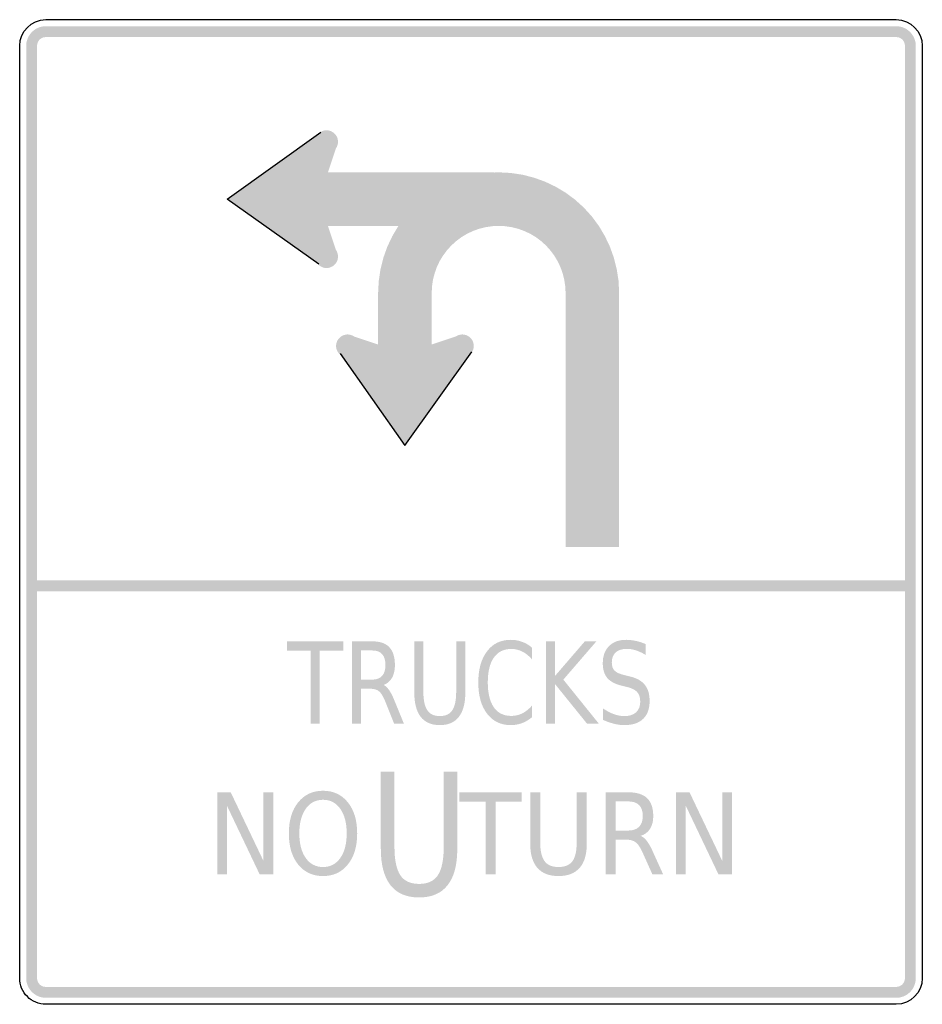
# Model space of a CAD drawing. Header units: inches. Extents: x -0.5 to 0.5, y -0.55 to 0.55.
import ezdxf

# ---------------------------------------------------------------- set-up
doc = ezdxf.new("R2010")
doc.units = ezdxf.units.IN
doc.header["$MEASUREMENT"] = 0

msp = doc.modelspace()

# ---------------------------------------------------------------- hatches: boundary and pattern name
for points in [[(-0.4711, 0.5381), (-0.4732, 0.538), (-0.4753, 0.5377), (-0.4774, 0.5372), (-0.4794, 0.5365), (-0.4813, 0.5356), (-0.4831, 0.5345), (-0.4848, 0.5332), (-0.4864, 0.5318), (-0.4878, 0.5302), (-0.4891, 0.5285), (-0.4902, 0.5267), (-0.4911, 0.5247), (-0.4918, 0.5227), (-0.4924, 0.5207), (-0.4927, 0.5186), (-0.4928, 0.5164), (-0.4807, 0.5164), (-0.4807, 0.5174), (-0.4805, 0.5183), (-0.4803, 0.5192), (-0.48, 0.5201), (-0.4796, 0.521), (-0.4791, 0.5218), (-0.4785, 0.5226), (-0.4779, 0.5233), (-0.4772, 0.5239), (-0.4764, 0.5245), (-0.4756, 0.5249), (-0.4748, 0.5254), (-0.4739, 0.5257), (-0.473, 0.5259), (-0.472, 0.526), (-0.4711, 0.5261), (-0.4711, 0.5381)], [(-0.4711, 0.5261), (0.4711, 0.5261), (0.4711, 0.5381), (-0.4711, 0.5381), (-0.4711, 0.5261)], [(0.4928, 0.5164), (0.4927, 0.5186), (0.4924, 0.5207), (0.4918, 0.5227), (0.4911, 0.5247), (0.4902, 0.5267), (0.4891, 0.5285), (0.4878, 0.5302), (0.4864, 0.5318), (0.4848, 0.5332), (0.4831, 0.5345), (0.4813, 0.5356), (0.4794, 0.5365), (0.4774, 0.5372), (0.4753, 0.5377), (0.4732, 0.538), (0.4711, 0.5381), (0.4711, 0.5261), (0.472, 0.526), (0.473, 0.5259), (0.4739, 0.5257), (0.4748, 0.5254), (0.4756, 0.5249), (0.4764, 0.5245), (0.4772, 0.5239), (0.4779, 0.5233), (0.4785, 0.5226), (0.4791, 0.5218), (0.4796, 0.521), (0.48, 0.5201), (0.4803, 0.5192), (0.4805, 0.5183), (0.4807, 0.5174), (0.4807, 0.5164), (0.4928, 0.5164)], [(-0.4807, -0.5164), (-0.4807, 0.5164), (-0.4928, 0.5164), (-0.4928, -0.5164), (-0.4807, -0.5164)], [(0.4807, 0.5164), (0.4807, -0.5164), (0.4928, -0.5164), (0.4928, 0.5164), (0.4807, 0.5164)], [(-0.1664, 0.4208), (-0.2702, 0.3466), (-0.1685, 0.3466), (-0.1664, 0.4208)], [(-0.16, 0.4228), (-0.1613, 0.4228), (-0.1625, 0.4226), (-0.1637, 0.4223), (-0.1649, 0.4219), (-0.166, 0.4213), (-0.1671, 0.4207), (-0.1681, 0.4199), (-0.169, 0.4191), (-0.1699, 0.4182), (-0.1706, 0.4172), (-0.1713, 0.4161), (-0.1718, 0.415), (-0.1722, 0.4138), (-0.1725, 0.4126), (-0.1727, 0.4114), (-0.1728, 0.4101), (-0.1727, 0.4089), (-0.1725, 0.4076), (-0.1722, 0.4064), (-0.1718, 0.4053), (-0.1713, 0.4041), (-0.1706, 0.4031), (-0.1699, 0.4021), (-0.169, 0.4011), (-0.1681, 0.4003), (-0.1671, 0.3995), (-0.166, 0.3989), (-0.1649, 0.3984), (-0.1637, 0.398), (-0.1625, 0.3976), (-0.1613, 0.3975), (-0.16, 0.3974), (-0.16, 0.4101), (-0.16, 0.4228)], [(-0.16, 0.3974), (-0.1588, 0.3975), (-0.1576, 0.3976), (-0.1564, 0.398), (-0.1552, 0.3984), (-0.1541, 0.3989), (-0.153, 0.3995), (-0.152, 0.4003), (-0.1511, 0.4011), (-0.1502, 0.4021), (-0.1495, 0.4031), (-0.1488, 0.4041), (-0.1483, 0.4053), (-0.1479, 0.4064), (-0.1476, 0.4076), (-0.1474, 0.4089), (-0.1473, 0.4101), (-0.1474, 0.4114), (-0.1476, 0.4126), (-0.1479, 0.4138), (-0.1483, 0.415), (-0.1488, 0.4161), (-0.1495, 0.4172), (-0.1502, 0.4182), (-0.1511, 0.4191), (-0.152, 0.4199), (-0.153, 0.4207), (-0.1541, 0.4213), (-0.1552, 0.4219), (-0.1564, 0.4223), (-0.1576, 0.4226), (-0.1588, 0.4228), (-0.16, 0.4228), (-0.16, 0.4101), (-0.16, 0.3974)], [(-0.1727, 0.4141), (-0.1952, 0.3466), (-0.1727, 0.279), (-0.1485, 0.287), (-0.1684, 0.3466), (-0.1485, 0.4061), (-0.1727, 0.4141)], [(0.026, 0.3762), (-0.1685, 0.3762), (-0.1685, 0.3169), (0.026, 0.3169), (0.026, 0.3762)], [(0.1641, 0.2428), (0.1635, 0.2559), (0.1615, 0.2688), (0.1583, 0.2816), (0.1539, 0.2939), (0.1483, 0.3057), (0.1416, 0.317), (0.1338, 0.3275), (0.125, 0.3372), (0.1153, 0.346), (0.1048, 0.3538), (0.0935, 0.3605), (0.0817, 0.3661), (0.0694, 0.3705), (0.0567, 0.3737), (0.0437, 0.3756), (0.0306, 0.3763), (0.0175, 0.3756), (0.0046, 0.3737), (-0.0081, 0.3705), (-0.0205, 0.3661), (-0.0323, 0.3605), (-0.0435, 0.3538), (-0.0541, 0.346), (-0.0638, 0.3372), (-0.0726, 0.3275), (-0.0804, 0.317), (-0.0871, 0.3057), (-0.0927, 0.2939), (-0.0971, 0.2816), (-0.1003, 0.2688), (-0.1022, 0.2559), (-0.1029, 0.2428), (-0.0435, 0.2428), (-0.0432, 0.2501), (-0.0421, 0.2573), (-0.0403, 0.2643), (-0.0379, 0.2712), (-0.0348, 0.2778), (-0.031, 0.284), (-0.0267, 0.2898), (-0.0218, 0.2952), (-0.0164, 0.3001), (-0.0106, 0.3045), (-0.0043, 0.3082), (0.0022, 0.3113), (0.0091, 0.3138), (0.0162, 0.3155), (0.0234, 0.3166), (0.0306, 0.317), (0.0379, 0.3166), (0.0451, 0.3155), (0.0521, 0.3138), (0.059, 0.3113), (0.0656, 0.3082), (0.0718, 0.3045), (0.0777, 0.3001), (0.0831, 0.2952), (0.0879, 0.2898), (0.0923, 0.284), (0.096, 0.2778), (0.0991, 0.2712), (0.1016, 0.2643), (0.1033, 0.2573), (0.1044, 0.2501), (0.1048, 0.2428), (0.1641, 0.2428)], [(-0.1664, 0.2723), (-0.2702, 0.3466), (-0.1685, 0.3466), (-0.1664, 0.2723)], [(-0.16, 0.2957), (-0.1613, 0.2956), (-0.1625, 0.2955), (-0.1637, 0.2952), (-0.1649, 0.2947), (-0.166, 0.2942), (-0.1671, 0.2936), (-0.1681, 0.2928), (-0.169, 0.292), (-0.1699, 0.2911), (-0.1706, 0.2901), (-0.1713, 0.289), (-0.1718, 0.2879), (-0.1722, 0.2867), (-0.1725, 0.2855), (-0.1727, 0.2842), (-0.1728, 0.283), (-0.1727, 0.2818), (-0.1725, 0.2805), (-0.1722, 0.2793), (-0.1718, 0.2781), (-0.1713, 0.277), (-0.1706, 0.2759), (-0.1699, 0.2749), (-0.169, 0.274), (-0.1681, 0.2732), (-0.1671, 0.2724), (-0.166, 0.2718), (-0.1649, 0.2713), (-0.1637, 0.2708), (-0.1625, 0.2705), (-0.1613, 0.2703), (-0.16, 0.2703), (-0.16, 0.283), (-0.16, 0.2957)], [(-0.16, 0.2703), (-0.1588, 0.2703), (-0.1576, 0.2705), (-0.1564, 0.2708), (-0.1552, 0.2713), (-0.1541, 0.2718), (-0.153, 0.2724), (-0.152, 0.2732), (-0.1511, 0.274), (-0.1502, 0.2749), (-0.1495, 0.2759), (-0.1488, 0.277), (-0.1483, 0.2781), (-0.1479, 0.2793), (-0.1476, 0.2805), (-0.1474, 0.2818), (-0.1473, 0.283), (-0.1474, 0.2842), (-0.1476, 0.2855), (-0.1479, 0.2867), (-0.1483, 0.2879), (-0.1488, 0.289), (-0.1495, 0.2901), (-0.1502, 0.2911), (-0.1511, 0.292), (-0.152, 0.2928), (-0.153, 0.2936), (-0.1541, 0.2942), (-0.1552, 0.2947), (-0.1564, 0.2952), (-0.1576, 0.2955), (-0.1588, 0.2956), (-0.16, 0.2957), (-0.16, 0.283), (-0.16, 0.2703)], [(-0.1029, 0.2428), (-0.1029, 0.1608), (-0.0435, 0.1608), (-0.0435, 0.2428), (-0.1029, 0.2428)], [(0.1641, -0.0388), (0.1641, 0.2428), (0.1048, 0.2428), (0.1048, -0.0388), (0.1641, -0.0388)], [(-0.124, 0.184), (-0.1241, 0.1852), (-0.1243, 0.1864), (-0.1246, 0.1876), (-0.125, 0.1888), (-0.1255, 0.19), (-0.1262, 0.191), (-0.1269, 0.192), (-0.1278, 0.1929), (-0.1287, 0.1938), (-0.1297, 0.1945), (-0.1308, 0.1952), (-0.1319, 0.1957), (-0.1331, 0.1961), (-0.1343, 0.1964), (-0.1355, 0.1966), (-0.1368, 0.1967), (-0.138, 0.1966), (-0.1392, 0.1964), (-0.1404, 0.1961), (-0.1416, 0.1957), (-0.1427, 0.1952), (-0.1438, 0.1945), (-0.1448, 0.1938), (-0.1457, 0.1929), (-0.1466, 0.192), (-0.1473, 0.191), (-0.148, 0.19), (-0.1485, 0.1888), (-0.1489, 0.1876), (-0.1492, 0.1864), (-0.1494, 0.1852), (-0.1495, 0.184), (-0.1368, 0.184), (-0.124, 0.184)], [(0.0031, 0.184), (0.003, 0.1852), (0.0028, 0.1864), (0.0025, 0.1876), (0.0021, 0.1888), (0.0016, 0.19), (0.0009, 0.191), (0.0002, 0.192), (-0.0006, 0.1929), (-0.0016, 0.1938), (-0.0026, 0.1945), (-0.0036, 0.1952), (-0.0048, 0.1957), (-0.0059, 0.1961), (-0.0072, 0.1964), (-0.0084, 0.1966), (-0.0096, 0.1967), (-0.0109, 0.1966), (-0.0121, 0.1964), (-0.0133, 0.1961), (-0.0145, 0.1957), (-0.0156, 0.1952), (-0.0167, 0.1945), (-0.0177, 0.1938), (-0.0186, 0.1929), (-0.0195, 0.192), (-0.0202, 0.191), (-0.0208, 0.19), (-0.0214, 0.1888), (-0.0218, 0.1876), (-0.0221, 0.1864), (-0.0223, 0.1852), (-0.0223, 0.184), (-0.0096, 0.184), (0.0031, 0.184)], [(-0.0137, 0.1955), (-0.0732, 0.1756), (-0.1327, 0.1955), (-0.1408, 0.1714), (-0.0732, 0.1488), (-0.0056, 0.1714), (-0.0137, 0.1955)], [(-0.1495, 0.184), (-0.1494, 0.1827), (-0.1492, 0.1815), (-0.1489, 0.1803), (-0.1485, 0.1791), (-0.148, 0.178), (-0.1473, 0.1769), (-0.1466, 0.1759), (-0.1457, 0.175), (-0.1448, 0.1741), (-0.1438, 0.1734), (-0.1427, 0.1727), (-0.1416, 0.1722), (-0.1404, 0.1718), (-0.1392, 0.1715), (-0.138, 0.1713), (-0.1368, 0.1712), (-0.1355, 0.1713), (-0.1343, 0.1715), (-0.1331, 0.1718), (-0.1319, 0.1722), (-0.1308, 0.1727), (-0.1297, 0.1734), (-0.1287, 0.1741), (-0.1278, 0.175), (-0.1269, 0.1759), (-0.1262, 0.1769), (-0.1255, 0.178), (-0.125, 0.1791), (-0.1246, 0.1803), (-0.1243, 0.1815), (-0.1241, 0.1827), (-0.124, 0.184), (-0.1368, 0.184), (-0.1495, 0.184)], [(-0.1475, 0.1776), (-0.0732, 0.0738), (-0.0732, 0.1755), (-0.1475, 0.1776)], [(0.0011, 0.1776), (-0.0732, 0.0738), (-0.0732, 0.1755), (0.0011, 0.1776)], [(-0.0223, 0.184), (-0.0223, 0.1827), (-0.0221, 0.1815), (-0.0218, 0.1803), (-0.0214, 0.1791), (-0.0208, 0.178), (-0.0202, 0.1769), (-0.0195, 0.1759), (-0.0186, 0.175), (-0.0177, 0.1741), (-0.0167, 0.1734), (-0.0156, 0.1727), (-0.0145, 0.1722), (-0.0133, 0.1718), (-0.0121, 0.1715), (-0.0109, 0.1713), (-0.0096, 0.1712), (-0.0084, 0.1713), (-0.0072, 0.1715), (-0.0059, 0.1718), (-0.0048, 0.1722), (-0.0036, 0.1727), (-0.0026, 0.1734), (-0.0016, 0.1741), (-0.0006, 0.175), (0.0002, 0.1759), (0.0009, 0.1769), (0.0016, 0.178), (0.0021, 0.1791), (0.0025, 0.1803), (0.0028, 0.1815), (0.003, 0.1827), (0.0031, 0.184), (-0.0096, 0.184), (-0.0223, 0.184)], [(-0.4867, -0.0878), (0.4867, -0.0878), (0.4867, -0.0758), (-0.4867, -0.0758), (-0.4867, -0.0878)], [(-0.2038, -0.1433), (-0.1414, -0.1433), (-0.1414, -0.1536), (-0.1676, -0.1536), (-0.1676, -0.2343), (-0.1776, -0.2343), (-0.1776, -0.1536), (-0.2038, -0.1536), (-0.2038, -0.1433)], [(0.083, -0.1433), (0.093, -0.1433), (0.093, -0.1817), (0.1261, -0.1433), (0.1389, -0.1433), (0.1023, -0.1857), (0.1415, -0.2343), (0.1284, -0.2343), (0.093, -0.1905), (0.093, -0.2343), (0.083, -0.2343), (0.083, -0.1433)], [(-0.2811, -0.3105), (-0.2662, -0.3105), (-0.2299, -0.3866), (-0.2299, -0.3105), (-0.2191, -0.3105), (-0.2191, -0.4015), (-0.2341, -0.4015), (-0.2704, -0.3253), (-0.2704, -0.4015), (-0.2811, -0.4015), (-0.2811, -0.3105)], [(-0.013, -0.3105), (0.0562, -0.3105), (0.0562, -0.3208), (0.0272, -0.3208), (0.0272, -0.4015), (0.0161, -0.4015), (0.0161, -0.3208), (-0.013, -0.3208), (-0.013, -0.3105)], [(0.2271, -0.3105), (0.2421, -0.3105), (0.2784, -0.3866), (0.2784, -0.3105), (0.2891, -0.3105), (0.2891, -0.4015), (0.2742, -0.4015), (0.2379, -0.3253), (0.2379, -0.4015), (0.2271, -0.4015), (0.2271, -0.3105)], [(-0.4928, -0.5164), (-0.4927, -0.5186), (-0.4924, -0.5207), (-0.4918, -0.5227), (-0.4911, -0.5247), (-0.4902, -0.5267), (-0.4891, -0.5285), (-0.4878, -0.5302), (-0.4864, -0.5318), (-0.4848, -0.5332), (-0.4831, -0.5345), (-0.4813, -0.5356), (-0.4794, -0.5365), (-0.4774, -0.5372), (-0.4753, -0.5377), (-0.4732, -0.538), (-0.4711, -0.5381), (-0.4711, -0.5261), (-0.472, -0.526), (-0.473, -0.5259), (-0.4739, -0.5257), (-0.4748, -0.5254), (-0.4756, -0.5249), (-0.4764, -0.5245), (-0.4772, -0.5239), (-0.4779, -0.5233), (-0.4785, -0.5226), (-0.4791, -0.5218), (-0.4796, -0.521), (-0.48, -0.5201), (-0.4803, -0.5192), (-0.4805, -0.5183), (-0.4807, -0.5174), (-0.4807, -0.5164), (-0.4928, -0.5164)], [(0.4711, -0.5381), (0.4731, -0.538), (0.4751, -0.5378), (0.477, -0.5373), (0.4789, -0.5367), (0.4807, -0.5359), (0.4825, -0.5349), (0.4841, -0.5338), (0.4857, -0.5325), (0.4871, -0.5311), (0.4884, -0.5295), (0.4895, -0.5279), (0.4905, -0.5261), (0.4913, -0.5243), (0.4919, -0.5224), (0.4924, -0.5204), (0.4927, -0.5184), (0.4928, -0.5164), (0.4807, -0.5164), (0.4807, -0.5173), (0.4806, -0.5182), (0.4803, -0.5191), (0.4801, -0.5199), (0.4797, -0.5207), (0.4793, -0.5215), (0.4788, -0.5223), (0.4782, -0.5229), (0.4776, -0.5236), (0.4769, -0.5241), (0.4761, -0.5246), (0.4754, -0.5251), (0.4746, -0.5254), (0.4737, -0.5257), (0.4728, -0.5259), (0.472, -0.526), (0.4711, -0.5261), (0.4711, -0.5381)], [(0.4711, -0.5261), (-0.4711, -0.5261), (-0.4711, -0.5381), (0.4711, -0.5381), (0.4711, -0.5261)]]:
    msp.add_hatch(color=7).paths.add_polyline_path(points)
h = msp.add_hatch(color=7)
edge = h.paths.add_edge_path()
edge.add_line((0.0676, -0.1503), (0.0676, -0.1633))
edge.add_spline(control_points=[(0.0676, -0.1633), (0.0642, -0.1594), (0.0606, -0.1565), (0.0568, -0.1546), (0.053, -0.1527), (0.049, -0.1517), (0.0447, -0.1517), (0.0363, -0.1517), (0.0298, -0.1549), (0.0253, -0.1613), (0.0209, -0.1676), (0.0186, -0.1768), (0.0186, -0.1889), (0.0186, -0.2009), (0.0209, -0.21), (0.0253, -0.2164), (0.0298, -0.2228), (0.0363, -0.2259), (0.0447, -0.2259), (0.049, -0.2259), (0.053, -0.225), (0.0568, -0.2231), (0.0606, -0.2212), (0.0642, -0.2183), (0.0676, -0.2144)], knot_values=[0, 0, 0, 0, 1, 1, 1, 2, 2, 2, 3, 3, 3, 4, 4, 4, 5, 5, 5, 6, 6, 6, 7, 7, 7, 8, 8, 8, 8], degree=3, periodic=0)
edge.add_line((0.0676, -0.2144), (0.0676, -0.2273))
edge.add_spline(control_points=[(0.0676, -0.2273), (0.0641, -0.2302), (0.0604, -0.2324), (0.0565, -0.2339), (0.0526, -0.2353), (0.0485, -0.2361), (0.0441, -0.2361), (0.0329, -0.2361), (0.0242, -0.2318), (0.0178, -0.2234), (0.0113, -0.215), (0.0081, -0.2035), (0.0081, -0.1889), (0.0081, -0.1742), (0.0113, -0.1627), (0.0178, -0.1543), (0.0242, -0.1458), (0.0329, -0.1416), (0.0441, -0.1416), (0.0485, -0.1416), (0.0527, -0.1423), (0.0566, -0.1438), (0.0605, -0.1452), (0.0642, -0.1474), (0.0676, -0.1503)], knot_values=[0, 0, 0, 0, 1, 1, 1, 2, 2, 2, 3, 3, 3, 4, 4, 4, 5, 5, 5, 6, 6, 6, 7, 7, 7, 8, 8, 8, 8], degree=3, periodic=0)
h = msp.add_hatch(color=7)
edge = h.paths.add_edge_path()
edge.add_line((0.1934, -0.1463), (0.1934, -0.1583))
edge.add_spline(control_points=[(0.1934, -0.1583), (0.1897, -0.156), (0.1861, -0.1544), (0.1827, -0.1533), (0.1794, -0.1522), (0.1761, -0.1516), (0.173, -0.1516), (0.1676, -0.1516), (0.1634, -0.1529), (0.1604, -0.1555), (0.1575, -0.1581), (0.156, -0.1618), (0.156, -0.1666), (0.156, -0.1706), (0.157, -0.1737), (0.159, -0.1757), (0.1609, -0.1778), (0.1646, -0.1794), (0.1701, -0.1807)], knot_values=[0, 0, 0, 0, 1, 1, 1, 2, 2, 2, 3, 3, 3, 4, 4, 4, 5, 5, 5, 6, 6, 6, 6], degree=3, periodic=0)
edge.add_line((0.1701, -0.1807), (0.1761, -0.1822))
edge.add_spline(control_points=[(0.1761, -0.1822), (0.1836, -0.184), (0.1891, -0.187), (0.1926, -0.1915), (0.1961, -0.1959), (0.1979, -0.2018), (0.1979, -0.2092), (0.1979, -0.218), (0.1955, -0.2247), (0.1907, -0.2292), (0.186, -0.2338), (0.1789, -0.2361), (0.1697, -0.2361), (0.1662, -0.2361), (0.1624, -0.2356), (0.1585, -0.2346), (0.1546, -0.2336), (0.1505, -0.2322), (0.1463, -0.2303)], knot_values=[0, 0, 0, 0, 1, 1, 1, 2, 2, 2, 3, 3, 3, 4, 4, 4, 5, 5, 5, 6, 6, 6, 6], degree=3, periodic=0)
edge.add_line((0.1463, -0.2303), (0.1463, -0.2176))
edge.add_spline(control_points=[(0.1463, -0.2176), (0.1504, -0.2204), (0.1543, -0.2225), (0.1582, -0.2239), (0.1621, -0.2253), (0.1659, -0.2261), (0.1697, -0.2261), (0.1754, -0.2261), (0.1797, -0.2247), (0.1829, -0.2219), (0.186, -0.2191), (0.1875, -0.2152), (0.1875, -0.2101), (0.1875, -0.2056), (0.1864, -0.2021), (0.1842, -0.1996), (0.1819, -0.1971), (0.1783, -0.1952), (0.1732, -0.1939)], knot_values=[0, 0, 0, 0, 1, 1, 1, 2, 2, 2, 3, 3, 3, 4, 4, 4, 5, 5, 5, 6, 6, 6, 6], degree=3, periodic=0)
edge.add_line((0.1732, -0.1939), (0.1672, -0.1925))
edge.add_spline(control_points=[(0.1672, -0.1925), (0.1597, -0.1906), (0.1543, -0.1878), (0.151, -0.1839), (0.1477, -0.18), (0.146, -0.1745), (0.146, -0.1676), (0.146, -0.1595), (0.1483, -0.1532), (0.1529, -0.1486), (0.1575, -0.1439), (0.1638, -0.1416), (0.1719, -0.1416), (0.1754, -0.1416), (0.1789, -0.142), (0.1825, -0.1428), (0.1861, -0.1435), (0.1897, -0.1447), (0.1934, -0.1463)], knot_values=[0, 0, 0, 0, 1, 1, 1, 2, 2, 2, 3, 3, 3, 4, 4, 4, 5, 5, 5, 6, 6, 6, 6], degree=3, periodic=0)
h = msp.add_hatch(color=7)
edge = h.paths.add_edge_path()
edge.add_spline(control_points=[(-0.0969, -0.1916), (-0.0948, -0.1925), (-0.0927, -0.1944), (-0.0907, -0.1973), (-0.0887, -0.2003), (-0.0866, -0.2043), (-0.0846, -0.2094)], knot_values=[0, 0, 0, 0, 1, 1, 1, 2, 2, 2, 2], degree=3, periodic=0)
edge.add_line((-0.0846, -0.2094), (-0.0744, -0.2343))
edge.add_line((-0.0744, -0.2343), (-0.0852, -0.2343))
edge.add_line((-0.0852, -0.2343), (-0.0946, -0.2109))
edge.add_spline(control_points=[(-0.0946, -0.2109), (-0.097, -0.2048), (-0.0994, -0.2008), (-0.1017, -0.1988), (-0.104, -0.1968), (-0.1071, -0.1958), (-0.111, -0.1958)], knot_values=[0, 0, 0, 0, 1, 1, 1, 2, 2, 2, 2], degree=3, periodic=0)
edge.add_line((-0.111, -0.1958), (-0.1219, -0.1958))
edge.add_line((-0.1219, -0.1958), (-0.1219, -0.2343))
edge.add_line((-0.1219, -0.2343), (-0.1319, -0.2343))
edge.add_line((-0.1319, -0.2343), (-0.1319, -0.1433))
edge.add_line((-0.1319, -0.1433), (-0.1094, -0.1433))
edge.add_spline(control_points=[(-0.1094, -0.1433), (-0.1009, -0.1433), (-0.0946, -0.1454), (-0.0905, -0.1498), (-0.0864, -0.1541), (-0.0843, -0.1607), (-0.0843, -0.1695), (-0.0843, -0.1752), (-0.0854, -0.18), (-0.0875, -0.1837), (-0.0897, -0.1875), (-0.0928, -0.1901), (-0.0969, -0.1916)], knot_values=[0, 0, 0, 0, 1, 1, 1, 2, 2, 2, 3, 3, 3, 4, 4, 4, 4], degree=3, periodic=0)
edge = h.paths.add_edge_path(flags=0)
edge.add_line((-0.1219, -0.1534), (-0.1219, -0.1857))
edge.add_line((-0.1219, -0.1857), (-0.1094, -0.1857))
edge.add_spline(control_points=[(-0.1094, -0.1857), (-0.1046, -0.1857), (-0.1009, -0.1843), (-0.0985, -0.1816), (-0.096, -0.1788), (-0.0948, -0.1748), (-0.0948, -0.1695), (-0.0948, -0.1642), (-0.096, -0.1601), (-0.0985, -0.1574), (-0.1009, -0.1547), (-0.1046, -0.1534), (-0.1094, -0.1534)], knot_values=[0, 0, 0, 0, 1, 1, 1, 2, 2, 2, 3, 3, 3, 4, 4, 4, 4], degree=3, periodic=0)
edge.add_line((-0.1094, -0.1534), (-0.1219, -0.1534))
h = msp.add_hatch(color=7)
edge = h.paths.add_edge_path()
edge.add_line((-0.0628, -0.1433), (-0.0528, -0.1433))
edge.add_line((-0.0528, -0.1433), (-0.0528, -0.1986))
edge.add_spline(control_points=[(-0.0528, -0.1986), (-0.0528, -0.2083), (-0.0513, -0.2153), (-0.0484, -0.2196), (-0.0456, -0.2239), (-0.0409, -0.2261), (-0.0345, -0.2261), (-0.0281, -0.2261), (-0.0235, -0.2239), (-0.0207, -0.2196), (-0.0178, -0.2153), (-0.0164, -0.2083), (-0.0164, -0.1986)], knot_values=[0, 0, 0, 0, 1, 1, 1, 2, 2, 2, 3, 3, 3, 4, 4, 4, 4], degree=3, periodic=0)
edge.add_line((-0.0164, -0.1986), (-0.0164, -0.1433))
edge.add_line((-0.0164, -0.1433), (-0.0063, -0.1433))
edge.add_line((-0.0063, -0.1433), (-0.0063, -0.2001))
edge.add_spline(control_points=[(-0.0063, -0.2001), (-0.0063, -0.212), (-0.0087, -0.2209), (-0.0135, -0.227), (-0.0182, -0.233), (-0.0252, -0.2361), (-0.0345, -0.2361), (-0.0439, -0.2361), (-0.0509, -0.233), (-0.0557, -0.227), (-0.0604, -0.2209), (-0.0628, -0.212), (-0.0628, -0.2001)], knot_values=[0, 0, 0, 0, 1, 1, 1, 2, 2, 2, 3, 3, 3, 4, 4, 4, 4], degree=3, periodic=0)
edge.add_line((-0.0628, -0.2001), (-0.0628, -0.1433))
h = msp.add_hatch(color=7)
edge = h.paths.add_edge_path()
edge.add_line((-0.0999, -0.2878), (-0.0848, -0.2878))
edge.add_line((-0.0848, -0.2878), (-0.0848, -0.3708))
edge.add_spline(control_points=[(-0.0848, -0.3708), (-0.0848, -0.3854), (-0.0826, -0.3959), (-0.0783, -0.4024), (-0.074, -0.4088), (-0.0671, -0.412), (-0.0575, -0.412), (-0.0479, -0.412), (-0.0409, -0.4088), (-0.0367, -0.4024), (-0.0324, -0.3959), (-0.0302, -0.3854), (-0.0302, -0.3708)], knot_values=[0, 0, 0, 0, 1, 1, 1, 2, 2, 2, 3, 3, 3, 4, 4, 4, 4], degree=3, periodic=0)
edge.add_line((-0.0302, -0.3708), (-0.0302, -0.2878))
edge.add_line((-0.0302, -0.2878), (-0.0152, -0.2878))
edge.add_line((-0.0152, -0.2878), (-0.0152, -0.3731))
edge.add_spline(control_points=[(-0.0152, -0.3731), (-0.0152, -0.3909), (-0.0187, -0.4043), (-0.0259, -0.4134), (-0.033, -0.4225), (-0.0435, -0.427), (-0.0575, -0.427), (-0.0715, -0.427), (-0.082, -0.4225), (-0.0892, -0.4134), (-0.0963, -0.4043), (-0.0999, -0.3909), (-0.0999, -0.3731)], knot_values=[0, 0, 0, 0, 1, 1, 1, 2, 2, 2, 3, 3, 3, 4, 4, 4, 4], degree=3, periodic=0)
edge.add_line((-0.0999, -0.3731), (-0.0999, -0.2878))
h = msp.add_hatch(color=7)
edge = h.paths.add_edge_path()
edge.add_spline(control_points=[(-0.1639, -0.3088), (-0.1524, -0.3088), (-0.1432, -0.3131), (-0.1364, -0.3217), (-0.1295, -0.3302), (-0.1261, -0.3417), (-0.1261, -0.3561), (-0.1261, -0.3704), (-0.1295, -0.3819), (-0.1364, -0.3904), (-0.1432, -0.399), (-0.1524, -0.4033), (-0.1639, -0.4033), (-0.1754, -0.4033), (-0.1846, -0.399), (-0.1915, -0.3905), (-0.1984, -0.3819), (-0.2018, -0.3705), (-0.2018, -0.3561), (-0.2018, -0.3417), (-0.1984, -0.3302), (-0.1915, -0.3217), (-0.1846, -0.3131), (-0.1754, -0.3088), (-0.1639, -0.3088)], knot_values=[0, 0, 0, 0, 1, 1, 1, 2, 2, 2, 3, 3, 3, 4, 4, 4, 5, 5, 5, 6, 6, 6, 7, 7, 7, 8, 8, 8, 8], degree=3, periodic=0)
edge = h.paths.add_edge_path(flags=0)
edge.add_spline(control_points=[(-0.1639, -0.3188), (-0.172, -0.3188), (-0.1784, -0.3221), (-0.1831, -0.3288), (-0.1878, -0.3355), (-0.1902, -0.3446), (-0.1902, -0.3561), (-0.1902, -0.3675), (-0.1878, -0.3766), (-0.1831, -0.3833), (-0.1784, -0.3899), (-0.172, -0.3933), (-0.1639, -0.3933), (-0.1559, -0.3933), (-0.1495, -0.3899), (-0.1448, -0.3833), (-0.1401, -0.3766), (-0.1377, -0.3675), (-0.1377, -0.3561), (-0.1377, -0.3446), (-0.1401, -0.3355), (-0.1448, -0.3288), (-0.1495, -0.3221), (-0.1559, -0.3188), (-0.1639, -0.3188)], knot_values=[0, 0, 0, 0, 1, 1, 1, 2, 2, 2, 3, 3, 3, 4, 4, 4, 5, 5, 5, 6, 6, 6, 7, 7, 7, 8, 8, 8, 8], degree=3, periodic=0)
h = msp.add_hatch(color=7)
edge = h.paths.add_edge_path()
edge.add_line((0.0656, -0.3105), (0.0767, -0.3105))
edge.add_line((0.0767, -0.3105), (0.0767, -0.3658))
edge.add_spline(control_points=[(0.0767, -0.3658), (0.0767, -0.3755), (0.0783, -0.3825), (0.0815, -0.3868), (0.0847, -0.3911), (0.0898, -0.3933), (0.097, -0.3933), (0.1041, -0.3933), (0.1092, -0.3911), (0.1124, -0.3868), (0.1156, -0.3825), (0.1171, -0.3755), (0.1171, -0.3658)], knot_values=[0, 0, 0, 0, 1, 1, 1, 2, 2, 2, 3, 3, 3, 4, 4, 4, 4], degree=3, periodic=0)
edge.add_line((0.1171, -0.3658), (0.1171, -0.3105))
edge.add_line((0.1171, -0.3105), (0.1283, -0.3105))
edge.add_line((0.1283, -0.3105), (0.1283, -0.3673))
edge.add_spline(control_points=[(0.1283, -0.3673), (0.1283, -0.3792), (0.1257, -0.3881), (0.1204, -0.3942), (0.1151, -0.4002), (0.1073, -0.4033), (0.097, -0.4033), (0.0866, -0.4033), (0.0788, -0.4002), (0.0735, -0.3942), (0.0682, -0.3881), (0.0656, -0.3792), (0.0656, -0.3673)], knot_values=[0, 0, 0, 0, 1, 1, 1, 2, 2, 2, 3, 3, 3, 4, 4, 4, 4], degree=3, periodic=0)
edge.add_line((0.0656, -0.3673), (0.0656, -0.3105))
h = msp.add_hatch(color=7)
edge = h.paths.add_edge_path()
edge.add_spline(control_points=[(0.1879, -0.3588), (0.1903, -0.3597), (0.1926, -0.3616), (0.1949, -0.3645), (0.1971, -0.3675), (0.1994, -0.3715), (0.2016, -0.3766)], knot_values=[0, 0, 0, 0, 1, 1, 1, 2, 2, 2, 2], degree=3, periodic=0)
edge.add_line((0.2016, -0.3766), (0.2129, -0.4015))
edge.add_line((0.2129, -0.4015), (0.201, -0.4015))
edge.add_line((0.201, -0.4015), (0.1905, -0.3781))
edge.add_spline(control_points=[(0.1905, -0.3781), (0.1878, -0.372), (0.1852, -0.368), (0.1826, -0.366), (0.1801, -0.364), (0.1766, -0.363), (0.1723, -0.363)], knot_values=[0, 0, 0, 0, 1, 1, 1, 2, 2, 2, 2], degree=3, periodic=0)
edge.add_line((0.1723, -0.363), (0.1602, -0.363))
edge.add_line((0.1602, -0.363), (0.1602, -0.4015))
edge.add_line((0.1602, -0.4015), (0.1491, -0.4015))
edge.add_line((0.1491, -0.4015), (0.1491, -0.3105))
edge.add_line((0.1491, -0.3105), (0.1741, -0.3105))
edge.add_spline(control_points=[(0.1741, -0.3105), (0.1835, -0.3105), (0.1905, -0.3126), (0.1951, -0.317), (0.1996, -0.3213), (0.2019, -0.3279), (0.2019, -0.3367), (0.2019, -0.3424), (0.2008, -0.3472), (0.1984, -0.3509), (0.196, -0.3547), (0.1925, -0.3573), (0.1879, -0.3588)], knot_values=[0, 0, 0, 0, 1, 1, 1, 2, 2, 2, 3, 3, 3, 4, 4, 4, 4], degree=3, periodic=0)
edge = h.paths.add_edge_path(flags=0)
edge.add_line((0.1602, -0.3206), (0.1602, -0.3529))
edge.add_line((0.1602, -0.3529), (0.1741, -0.3529))
edge.add_spline(control_points=[(0.1741, -0.3529), (0.1794, -0.3529), (0.1835, -0.3515), (0.1862, -0.3488), (0.1889, -0.346), (0.1903, -0.342), (0.1903, -0.3367), (0.1903, -0.3314), (0.1889, -0.3273), (0.1862, -0.3246), (0.1835, -0.3219), (0.1794, -0.3206), (0.1741, -0.3206)], knot_values=[0, 0, 0, 0, 1, 1, 1, 2, 2, 2, 3, 3, 3, 4, 4, 4, 4], degree=3, periodic=0)
edge.add_line((0.1741, -0.3206), (0.1602, -0.3206))

# ---------------------------------------------------------------- linework, layer by layer
at = {"color": 7}
for p, q in [((-0.2702, 0.3466), (-0.1664, 0.4208)), ((-0.1686, 0.2746), (-0.2702, 0.3466)), ((-0.1451, 0.1754), (-0.0732, 0.0738)), ((-0.0732, 0.0738), (0.0011, 0.1776))]:
    msp.add_line(p, q, dxfattribs=at)
for points in [[(-0.4711, 0.5454), (0.4711, 0.5454)], [(-0.5, -0.5164), (-0.5, 0.5164)], [(0.5, 0.5164), (0.5, -0.5164)], [(0.4711, -0.5454), (-0.4711, -0.5454)]]:
    msp.add_lwpolyline(points, dxfattribs=at)
for points in [[(-0.5, 0.5164), (-0.5, 0.5324), (-0.487, 0.5454), (-0.4711, 0.5454)], [(0.4711, 0.5454), (0.487, 0.5454), (0.5, 0.5324), (0.5, 0.5164)], [(0.5, -0.5164), (0.5, -0.5324), (0.487, -0.5454), (0.4711, -0.5454)]]:
    msp.add_open_spline(points, degree=3, dxfattribs=at)
msp.add_open_spline([(-0.4711, -0.5454), (-0.4787, -0.5454), (-0.4861, -0.5423), (-0.4915, -0.5369), (-0.497, -0.5315), (-0.5, -0.5241), (-0.5, -0.5164)], degree=3, knots=[0, 0, 0, 0, 1, 1, 1, 2, 2, 2, 2], dxfattribs=at)

doc.saveas('drawing.dxf')
